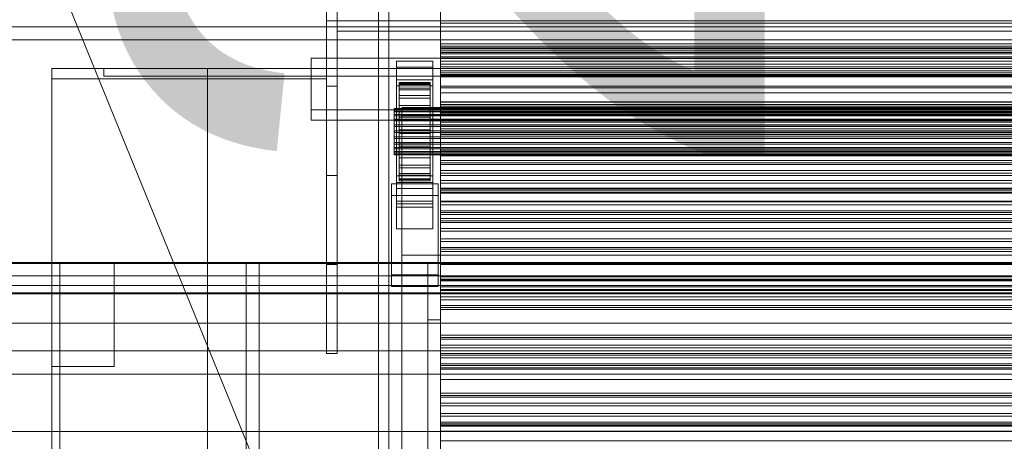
# Model space of a CAD drawing. Header units: millimetres. Extents: x -2233 to 61924, y -68080 to 6847.
# Tile 256 of 256: x -1412 to -1032, y -33144 to -32981. Entities that reach past the tile are written whole.
import ezdxf

# ---------------------------------------------------------------- set-up
doc = ezdxf.new("R2010")
doc.units = ezdxf.units.MM
for name, color, linetype, lineweight in [('COTAS_O', 1, 'Continuous', 0), ('frontal_C03', 7, 'Continuous', 0), ('frontal_C03-dry', 7, 'Continuous', 0), ('frontal_dosificador', 7, 'Continuous', 0), ('frontal_secador', 7, 'Continuous', 0)]:
    doc.layers.add(name, color=color, linetype=linetype, lineweight=lineweight)
doc.dimstyles.new('R19_100', dxfattribs={"dimtxt": 250, "dimasz": 150, "dimexe": 150, "dimexo": 80, "dimgap": 100, "dimtad": 1, "dimtih": 1, "dimtoh": 1, "dimdsep": 46, "dimcen": 0.09, "dimadec": 0, "dimazin": 0, "dimtfac": 1, "dimtdec": 4, "dimtofl": 0, "dimtmove": 0, "dimatfit": 3, "dimfxl": 1, "dimtolj": 1, "dimtzin": 0, "dimarcsym": 0})

# ---------------------------------------------------------------- blocks, each defined once
blk = doc.blocks.new('DIM_R27_51')
at = {"layer": 'COTAS_O'}
for p, q in [((-1725, -31700), (-1025, -31700)), ((-1025, -31700), (-1070, -31850)), ((-1025, -34400), (-1025, -31700)), ((-1025, -31700), (-980, -31850)), ((-1025, -34400), (-1070, -34250)), ((-1025, -34400), (-980, -34250)), ((-1725, -34400), (-1025, -34400))]:
    blk.add_line(p, q, dxfattribs=at)
blk.add_text('2700 O', height=250, rotation=90, dxfattribs=at).set_placement((-1125, -33050))
blk = doc.blocks.new('DIM_R27_59')
at = {"layer": 'COTAS_O'}
for p, q in [((-1400, -33000), (-700, -33000)), ((-700, -33000), (-745, -33150)), ((-700, -36000), (-700, -33000)), ((-700, -33000), (-655, -33150)), ((-700, -36000), (-745, -35850)), ((-700, -36000), (-655, -35850)), ((-1400, -36000), (-700, -36000))]:
    blk.add_line(p, q, dxfattribs=at)
blk.add_text('3000 O', height=250, rotation=90, dxfattribs=at).set_placement((-800, -34500))

msp = doc.modelspace()

# ---------------------------------------------------------------- linework, layer by layer
at = {"layer": 'frontal_C03'}
for p, q in [((-1274, -34875.113), (-1274, -32314.944)), ((-1270, -32314.944), (-1270, -34875.113)), ((-1270, -34879.011), (-1270, -32318.841)), ((-1274, -32441.623), (-1274, -35001.792)), ((-1270, -35001.792), (-1270, -32441.623)), ((1530, -32983.942), (-1530, -32983.942)), ((1530, -32988.942), (-1530, -32988.942)), ((-1250, -32992.085), (-1250, -32990.55)), ((-1250, -32990.55), (-1250, -32991.431)), ((1250, -32990.55), (-1250, -32990.55)), ((-1250, -32991.431), (-1250, -32994.392)), ((1250, -32991.431), (-1250, -32991.431)), ((-1250, -32995.45), (-1250, -32992.085)), ((1250, -32992.085), (-1250, -32992.085)), ((-1250, -32993.19), (-1250, -32992.392)), ((-1250, -32992.392), (-1250, -32993.774)), ((-1250, -32992.392), (1250, -32992.392)), ((-1250, -32996.112), (-1250, -32993.19)), ((-1250, -32993.19), (1250, -32993.19)), ((-1267, -32999.49), (-1267, -32997.244)), ((-1267, -32997.244), (-1253, -32997.244)), ((-1267, -33044.018), (-1267, -32997.244)), ((-1253, -32997.244), (-1253, -32999.49)), ((-1253, -32997.244), (-1253, -33044.018)), ((-1250, -32993.774), (-1250, -32997.242)), ((-1250, -32993.774), (1250, -32993.774)), ((-1250, -32994.392), (-1250, -32998.302)), ((1250, -32994.392), (-1250, -32994.392)), ((-1250, -32999.359), (-1250, -32995.45)), ((-1250, -32995.45), (1250, -32995.45)), ((-1250, -33000.961), (-1250, -32996.112)), ((-1250, -32996.112), (1250, -32996.112)), ((-1250, -32997.242), (-1250, -33002.558)), ((-1250, -32997.242), (1250, -32997.242)), ((-1253, -32999.49), (-1267, -32999.49)), ((-1267, -32999.49), (-1267, -33046.264)), ((-1253, -33046.264), (-1253, -32999.49)), ((-1250, -32998.302), (-1250, -33001.667)), ((1250, -32998.302), (-1250, -32998.302)), ((-1250, -33002.32), (-1250, -32999.359)), ((1250, -32999.359), (-1250, -32999.359)), ((-1250, -33007.405), (-1250, -33000.961)), ((-1250, -33000.961), (1250, -33000.961)), ((-1267, -33006.676), (-1267, -33004.43)), ((-1267, -33004.43), (-1253, -33004.43)), ((-1267, -33051.204), (-1267, -33004.43)), ((-1253, -33004.43), (-1253, -33006.676)), ((-1253, -33004.43), (-1253, -33051.204)), ((-1250, -33001.667), (-1250, -33003.201)), ((1250, -33001.667), (-1250, -33001.667)), ((-1250, -33003.201), (-1250, -33002.32)), ((1250, -33002.32), (-1250, -33002.32)), ((-1250, -33002.558), (-1250, -33009.36)), ((-1250, -33002.558), (1250, -33002.558)), ((1250, -33003.201), (-1250, -33003.201)), ((-1253, -33006.676), (-1267, -33006.676)), ((-1267, -33006.676), (-1267, -33053.45)), ((-1266, -33015.378), (-1266, -33005.384)), ((-1266, -33005.384), (-1266, -33006.205)), ((-1266, -33005.384), (-1254, -33005.384)), ((-1266, -33005.858), (-1266, -33005.384)), ((-1266, -33015.602), (-1266, -33005.858)), ((-1266, -33005.858), (-1254, -33005.858)), ((-1266, -33007.593), (-1266, -33005.858)), ((-1266, -33015.767), (-1266, -33006.205)), ((-1266, -33006.205), (-1266, -33008.264)), ((-1266, -33006.205), (-1254, -33006.205)), ((-1266, -33016.424), (-1266, -33007.593)), ((-1266, -33007.593), (-1254, -33007.593)), ((-1266, -33010.472), (-1266, -33007.593)), ((-1266, -33016.742), (-1266, -33008.264)), ((-1266, -33008.264), (-1266, -33011.42)), ((-1266, -33008.264), (-1254, -33008.264)), ((-1254, -33006.205), (-1254, -33005.384)), ((-1254, -33005.384), (-1254, -33015.378)), ((-1254, -33005.384), (-1254, -33005.858)), ((-1254, -33005.858), (-1254, -33015.602)), ((-1254, -33005.858), (-1254, -33007.593)), ((-1254, -33008.264), (-1254, -33006.205)), ((-1254, -33006.205), (-1254, -33015.767)), ((-1254, -33007.593), (-1254, -33016.424)), ((-1254, -33007.593), (-1254, -33010.472)), ((-1254, -33011.42), (-1254, -33008.264)), ((-1254, -33008.264), (-1254, -33016.742)), ((-1253, -33053.45), (-1253, -33006.676)), ((-1250, -33015.005), (-1250, -33007.405)), ((-1250, -33007.405), (1250, -33007.405)), ((-1266, -33017.788), (-1266, -33010.472)), ((-1266, -33010.472), (-1254, -33010.472)), ((-1266, -33014.298), (-1266, -33010.472)), ((-1266, -33018.237), (-1266, -33011.42)), ((-1266, -33011.42), (-1266, -33015.459)), ((-1266, -33011.42), (-1254, -33011.42)), ((-1254, -33010.472), (-1254, -33017.788)), ((-1254, -33010.472), (-1254, -33014.298)), ((-1254, -33015.459), (-1254, -33011.42)), ((-1254, -33011.42), (-1254, -33018.237)), ((-1250, -33009.36), (-1250, -33017.186)), ((-1250, -33009.36), (1250, -33009.36)), ((-1268, -33015.602), (-1268, -33015.378)), ((-1268, -33015.378), (-1268, -33015.767)), ((-1268, -33015.378), (1268, -33015.378)), ((-1268, -33016.424), (-1268, -33015.602)), ((-1268, -33015.602), (1268, -33015.602)), ((-1268, -33015.767), (-1268, -33016.742)), ((-1268, -33015.767), (1268, -33015.767)), ((-1266, -33019.6), (-1266, -33014.298)), ((-1266, -33014.298), (-1254, -33014.298)), ((-1266, -33018.81), (-1266, -33014.298)), ((-1266, -33015.767), (-1266, -33015.378)), ((-1254, -33015.378), (-1266, -33015.378)), ((-1266, -33015.378), (-1266, -33015.602)), ((-1266, -33020.15), (-1266, -33015.459)), ((-1266, -33015.459), (-1266, -33020.106)), ((-1266, -33015.459), (-1254, -33015.459)), ((-1254, -33015.602), (-1266, -33015.602)), ((-1266, -33015.602), (-1266, -33016.424)), ((-1266, -33016.742), (-1266, -33015.767)), ((-1254, -33015.767), (-1266, -33015.767)), ((-1254, -33014.298), (-1254, -33019.6)), ((-1254, -33014.298), (-1254, -33018.81)), ((-1254, -33015.378), (-1254, -33015.767)), ((-1254, -33015.602), (-1254, -33015.378)), ((-1254, -33020.106), (-1254, -33015.459)), ((-1254, -33015.459), (-1254, -33020.15)), ((-1254, -33016.424), (-1254, -33015.602)), ((-1254, -33015.767), (-1254, -33016.742)), ((-1250, -33014.543), (-1250, -33013.008)), ((-1250, -33013.008), (-1250, -33013.889)), ((1250, -33013.008), (-1250, -33013.008)), ((-1250, -33013.889), (-1250, -33016.85)), ((1250, -33013.889), (-1250, -33013.889)), ((-1250, -33017.907), (-1250, -33014.543)), ((1250, -33014.543), (-1250, -33014.543)), ((-1250, -33023.243), (-1250, -33015.005)), ((-1250, -33015.005), (1250, -33015.005)), ((-1268, -33017.788), (-1268, -33016.424)), ((-1268, -33016.424), (1268, -33016.424)), ((-1268, -33016.742), (-1268, -33018.237)), ((-1268, -33016.742), (1268, -33016.742)), ((-1268, -33019.6), (-1268, -33017.788)), ((-1268, -33017.788), (1268, -33017.788)), ((-1268, -33018.237), (-1268, -33020.15)), ((-1268, -33018.237), (1268, -33018.237)), ((-1268, -33021.738), (-1268, -33019.6)), ((-1268, -33019.6), (1268, -33019.6)), ((-1254, -33016.424), (-1266, -33016.424)), ((-1266, -33016.424), (-1266, -33017.788)), ((-1266, -33018.237), (-1266, -33016.742)), ((-1254, -33016.742), (-1266, -33016.742)), ((-1254, -33017.788), (-1266, -33017.788)), ((-1266, -33017.788), (-1266, -33019.6)), ((-1266, -33020.15), (-1266, -33018.237)), ((-1254, -33018.237), (-1266, -33018.237)), ((-1266, -33021.738), (-1266, -33018.81)), ((-1266, -33018.81), (-1254, -33018.81)), ((-1266, -33023.702), (-1266, -33018.81)), ((-1254, -33019.6), (-1266, -33019.6)), ((-1266, -33019.6), (-1266, -33021.738)), ((-1254, -33017.788), (-1254, -33016.424)), ((-1254, -33016.742), (-1254, -33018.237)), ((-1254, -33019.6), (-1254, -33017.788)), ((-1254, -33018.237), (-1254, -33020.15)), ((-1254, -33018.81), (-1254, -33021.738)), ((-1254, -33018.81), (-1254, -33023.702)), ((-1254, -33021.738), (-1254, -33019.6)), ((-1250, -33016.85), (-1250, -33020.759)), ((1250, -33016.85), (-1250, -33016.85)), ((-1250, -33017.186), (-1250, -33025.502)), ((1250, -33017.186), (-1250, -33017.186)), ((-1250, -33021.817), (-1250, -33017.907)), ((-1250, -33017.907), (1250, -33017.907)), ((-1268, -33020.15), (-1268, -33022.351)), ((-1268, -33020.15), (1268, -33020.15)), ((-1268, -33024.055), (-1268, -33021.738)), ((-1268, -33021.738), (1268, -33021.738)), ((-1268, -33022.351), (-1268, -33024.69)), ((1268, -33022.351), (-1268, -33022.351)), ((-1266, -33020.106), (-1266, -33022.351)), ((-1254, -33020.106), (-1266, -33020.106)), ((-1266, -33020.106), (-1266, -33025.043)), ((-1266, -33022.351), (-1266, -33020.15)), ((-1254, -33020.15), (-1266, -33020.15)), ((-1254, -33021.738), (-1266, -33021.738)), ((-1266, -33021.738), (-1266, -33024.055)), ((-1266, -33022.351), (-1254, -33022.351)), ((-1266, -33024.69), (-1266, -33022.351)), ((-1266, -33024.055), (-1266, -33023.702)), ((-1266, -33023.702), (-1254, -33023.702)), ((-1266, -33028.639), (-1266, -33023.702)), ((-1254, -33022.351), (-1254, -33020.106)), ((-1254, -33025.043), (-1254, -33020.106)), ((-1254, -33020.15), (-1254, -33022.351)), ((-1254, -33024.055), (-1254, -33021.738)), ((-1254, -33022.351), (-1254, -33024.69)), ((-1254, -33023.702), (-1254, -33024.055)), ((-1254, -33023.702), (-1254, -33028.639)), ((-1250, -33020.759), (-1250, -33024.124)), ((1250, -33020.759), (-1250, -33020.759)), ((-1250, -33024.778), (-1250, -33021.817)), ((1250, -33021.817), (-1250, -33021.817)), ((-1250, -33031.559), (-1250, -33023.243)), ((-1250, -33023.243), (1250, -33023.243)), ((-1268, -33026.394), (-1268, -33024.055)), ((-1268, -33024.055), (1268, -33024.055)), ((-1268, -33024.69), (-1268, -33027.007)), ((-1268, -33024.69), (1268, -33024.69)), ((-1268, -33028.595), (-1268, -33026.394)), ((-1268, -33026.394), (1268, -33026.394)), ((-1268, -33027.007), (-1268, -33029.145)), ((-1268, -33027.007), (1268, -33027.007)), ((-1254, -33024.055), (-1266, -33024.055)), ((-1266, -33024.055), (-1266, -33026.394)), ((-1266, -33027.007), (-1266, -33024.69)), ((-1266, -33024.69), (-1266, -33025.043)), ((-1254, -33024.69), (-1266, -33024.69)), ((-1266, -33025.043), (-1266, -33029.935)), ((-1266, -33025.043), (-1254, -33025.043)), ((-1266, -33026.394), (-1266, -33028.639)), ((-1254, -33026.394), (-1266, -33026.394)), ((-1266, -33026.394), (-1266, -33028.595)), ((-1266, -33029.145), (-1266, -33027.007)), ((-1266, -33027.007), (-1266, -33029.935)), ((-1254, -33027.007), (-1266, -33027.007)), ((-1254, -33026.394), (-1254, -33024.055)), ((-1254, -33025.043), (-1254, -33024.69)), ((-1254, -33024.69), (-1254, -33027.007)), ((-1254, -33029.935), (-1254, -33025.043)), ((-1254, -33028.639), (-1254, -33026.394)), ((-1254, -33028.595), (-1254, -33026.394)), ((-1254, -33029.935), (-1254, -33027.007)), ((-1254, -33027.007), (-1254, -33029.145)), ((-1250, -33024.124), (-1250, -33025.659)), ((1250, -33024.124), (-1250, -33024.124)), ((-1250, -33025.659), (-1250, -33024.778)), ((1250, -33024.778), (-1250, -33024.778)), ((-1250, -33025.502), (-1250, -33033.74)), ((-1250, -33025.502), (1250, -33025.502)), ((1250, -33025.659), (-1250, -33025.659)), ((-1268, -33030.508), (-1268, -33028.595)), ((-1268, -33028.595), (1268, -33028.595)), ((-1268, -33029.145), (-1268, -33030.957)), ((-1268, -33029.145), (1268, -33029.145)), ((-1268, -33032.003), (-1268, -33030.508)), ((-1268, -33030.508), (1268, -33030.508)), ((-1268, -33030.957), (-1268, -33032.321)), ((-1268, -33030.957), (1268, -33030.957)), ((-1266, -33028.595), (-1266, -33033.286)), ((-1254, -33028.595), (-1266, -33028.595)), ((-1266, -33028.595), (-1266, -33030.508)), ((-1266, -33028.639), (-1254, -33028.639)), ((-1266, -33033.286), (-1266, -33028.639)), ((-1266, -33030.957), (-1266, -33029.145)), ((-1266, -33029.145), (-1266, -33034.447)), ((-1254, -33029.145), (-1266, -33029.145)), ((-1266, -33029.935), (-1266, -33034.447)), ((-1266, -33029.935), (-1254, -33029.935)), ((-1266, -33030.508), (-1266, -33037.325)), ((-1254, -33030.508), (-1266, -33030.508)), ((-1266, -33030.508), (-1266, -33032.003)), ((-1266, -33032.321), (-1266, -33030.957)), ((-1266, -33030.957), (-1266, -33038.273)), ((-1254, -33030.957), (-1266, -33030.957)), ((-1254, -33033.286), (-1254, -33028.595)), ((-1254, -33030.508), (-1254, -33028.595)), ((-1254, -33028.639), (-1254, -33033.286)), ((-1254, -33034.447), (-1254, -33029.145)), ((-1254, -33029.145), (-1254, -33030.957)), ((-1254, -33034.447), (-1254, -33029.935)), ((-1254, -33037.325), (-1254, -33030.508)), ((-1254, -33032.003), (-1254, -33030.508)), ((-1254, -33038.273), (-1254, -33030.957)), ((-1254, -33030.957), (-1254, -33032.321)), ((-1268, -33032.978), (-1268, -33032.003)), ((-1268, -33032.003), (1268, -33032.003)), ((-1268, -33032.321), (-1268, -33033.143)), ((-1268, -33032.321), (1268, -33032.321)), ((-1268, -33033.367), (-1268, -33032.978)), ((-1268, -33032.978), (1268, -33032.978)), ((-1268, -33033.143), (-1268, -33033.367)), ((-1268, -33033.143), (1268, -33033.143)), ((-1268, -33033.367), (1268, -33033.367)), ((-1266, -33032.003), (-1266, -33040.482)), ((-1254, -33032.003), (-1266, -33032.003)), ((-1266, -33032.003), (-1266, -33032.978)), ((-1266, -33033.143), (-1266, -33032.321)), ((-1266, -33032.321), (-1266, -33041.152)), ((-1254, -33032.321), (-1266, -33032.321)), ((-1266, -33032.978), (-1266, -33042.54)), ((-1254, -33032.978), (-1266, -33032.978)), ((-1266, -33032.978), (-1266, -33033.367)), ((-1266, -33033.367), (-1266, -33033.143)), ((-1266, -33033.143), (-1266, -33042.887)), ((-1254, -33033.143), (-1266, -33033.143)), ((-1266, -33033.286), (-1254, -33033.286)), ((-1266, -33037.325), (-1266, -33033.286)), ((-1266, -33033.367), (-1266, -33043.361)), ((-1254, -33033.367), (-1266, -33033.367)), ((-1266, -33034.447), (-1266, -33038.273)), ((-1266, -33034.447), (-1254, -33034.447)), ((-1254, -33040.482), (-1254, -33032.003)), ((-1254, -33032.978), (-1254, -33032.003)), ((-1254, -33041.152), (-1254, -33032.321)), ((-1254, -33032.321), (-1254, -33033.143)), ((-1254, -33042.54), (-1254, -33032.978)), ((-1254, -33033.367), (-1254, -33032.978)), ((-1254, -33042.887), (-1254, -33033.143)), ((-1254, -33033.143), (-1254, -33033.367)), ((-1254, -33033.286), (-1254, -33037.325)), ((-1254, -33043.361), (-1254, -33033.367)), ((-1254, -33038.273), (-1254, -33034.447)), ((-1250, -33039.385), (-1250, -33031.559)), ((-1250, -33031.559), (1250, -33031.559)), ((-1250, -33033.74), (-1250, -33041.34)), ((-1250, -33033.74), (1250, -33033.74)), ((-1266, -33037.325), (-1254, -33037.325)), ((-1266, -33040.482), (-1266, -33037.325)), ((-1266, -33038.273), (-1266, -33041.152)), ((-1266, -33038.273), (-1254, -33038.273)), ((-1254, -33037.325), (-1254, -33040.482)), ((-1254, -33041.152), (-1254, -33038.273)), ((-1250, -33037), (-1250, -33035.465)), ((-1250, -33035.465), (-1250, -33036.347)), ((1250, -33035.465), (-1250, -33035.465)), ((-1250, -33036.347), (-1250, -33039.308)), ((1250, -33036.347), (-1250, -33036.347)), ((-1250, -33040.365), (-1250, -33037)), ((1250, -33037), (-1250, -33037)), ((-1267, -33052.175), (-1267, -33041.395)), ((-1267, -33041.395), (-1253, -33041.395)), ((-1267, -33051.14), (-1267, -33041.395)), ((-1266, -33040.482), (-1254, -33040.482)), ((-1266, -33042.54), (-1266, -33040.482)), ((-1266, -33041.152), (-1266, -33042.887)), ((-1266, -33041.152), (-1254, -33041.152)), ((-1266, -33042.54), (-1254, -33042.54)), ((-1266, -33043.361), (-1266, -33042.54)), ((-1254, -33040.482), (-1254, -33042.54)), ((-1254, -33042.887), (-1254, -33041.152)), ((-1254, -33042.54), (-1254, -33043.361)), ((-1253, -33041.395), (-1253, -33052.175)), ((-1253, -33041.395), (-1253, -33051.14)), ((-1250, -33039.308), (-1250, -33043.217)), ((1250, -33039.308), (-1250, -33039.308)), ((-1250, -33046.187), (-1250, -33039.385)), ((-1250, -33039.385), (1250, -33039.385)), ((-1250, -33044.274), (-1250, -33040.365)), ((-1250, -33040.365), (1250, -33040.365)), ((-1250, -33041.34), (-1250, -33047.784)), ((-1250, -33041.34), (1250, -33041.34)), ((-1269, -33049.031), (-1269, -33044.539)), ((-1269, -33044.539), (-1251, -33044.539)), ((-1269, -33079.62), (-1269, -33044.539)), ((-1253, -33044.018), (-1267, -33044.018)), ((-1267, -33044.018), (-1267, -33046.264)), ((-1267, -33046.264), (-1253, -33046.264)), ((-1266, -33042.887), (-1266, -33043.361)), ((-1266, -33042.887), (-1254, -33042.887)), ((-1266, -33043.361), (-1254, -33043.361)), ((-1254, -33043.361), (-1254, -33042.887)), ((-1253, -33046.264), (-1253, -33044.018)), ((-1251, -33044.539), (-1251, -33049.031)), ((-1251, -33044.539), (-1251, -33079.62)), ((-1250, -33043.217), (-1250, -33046.582)), ((1250, -33043.217), (-1250, -33043.217)), ((-1250, -33047.235), (-1250, -33044.274)), ((1250, -33044.274), (-1250, -33044.274)), ((-1250, -33051.504), (-1250, -33046.187)), ((-1250, -33046.187), (1250, -33046.187)), ((-1250, -33046.582), (-1250, -33048.117)), ((1250, -33046.582), (-1250, -33046.582)), ((-1251, -33049.031), (-1269, -33049.031)), ((-1269, -33084.111), (-1269, -33049.031)), ((-1251, -33084.111), (-1251, -33049.031)), ((-1250, -33048.117), (-1250, -33047.235)), ((1250, -33047.235), (-1250, -33047.235)), ((-1250, -33047.784), (-1250, -33052.633)), ((-1250, -33047.784), (1250, -33047.784)), ((1250, -33048.117), (-1250, -33048.117)), ((-1253, -33051.14), (-1267, -33051.14)), ((-1267, -33051.14), (-1267, -33061.919)), ((-1253, -33051.204), (-1267, -33051.204)), ((-1267, -33051.204), (-1267, -33053.45)), ((-1253, -33052.175), (-1267, -33052.175)), ((-1267, -33052.175), (-1267, -33061.919)), ((-1267, -33053.45), (-1253, -33053.45)), ((-1253, -33061.919), (-1253, -33051.14)), ((-1253, -33053.45), (-1253, -33051.204)), ((-1253, -33061.919), (-1253, -33052.175)), ((-1250, -33054.971), (-1250, -33051.504)), ((-1250, -33051.504), (1250, -33051.504)), ((-1250, -33052.633), (-1250, -33055.555)), ((-1250, -33052.633), (1250, -33052.633)), ((-1250, -33056.353), (-1250, -33054.971)), ((-1250, -33054.971), (1250, -33054.971)), ((-1250, -33055.555), (-1250, -33056.353)), ((-1250, -33055.555), (1250, -33055.555)), ((-1250, -33056.353), (1250, -33056.353)), ((-1250, -33059.458), (-1250, -33057.923)), ((-1250, -33057.923), (-1250, -33058.804)), ((1250, -33057.923), (-1250, -33057.923)), ((-1250, -33058.804), (-1250, -33061.765)), ((1250, -33058.804), (-1250, -33058.804)), ((-1250, -33062.823), (-1250, -33059.458)), ((1250, -33059.458), (-1250, -33059.458)), ((-1250, -33061.765), (-1250, -33065.675)), ((1250, -33061.765), (-1250, -33061.765)), ((-1267, -33061.919), (-1253, -33061.919)), ((-1250, -33066.732), (-1250, -33062.823)), ((-1250, -33062.823), (1250, -33062.823)), ((-1250, -33065.675), (-1250, -33069.039)), ((1250, -33065.675), (-1250, -33065.675)), ((-1250, -33069.693), (-1250, -33066.732)), ((1250, -33066.732), (-1250, -33066.732)), ((-1250, -33069.039), (-1250, -33070.574)), ((1250, -33069.039), (-1250, -33069.039)), ((-1250, -33070.574), (-1250, -33069.693)), ((1250, -33069.693), (-1250, -33069.693)), ((1250, -33070.574), (-1250, -33070.574)), ((-1500, -33074.787), (1500, -33074.787)), ((-1500, -33075.187), (1500, -33075.187)), ((-1251, -33079.62), (-1269, -33079.62)), ((-1269, -33079.62), (-1269, -33084.111)), ((-1251, -33084.111), (-1251, -33079.62)), ((-1250, -33081.915), (-1250, -33080.381)), ((-1250, -33080.381), (-1250, -33081.262)), ((1250, -33080.381), (-1250, -33080.381)), ((1500, -33083.77), (-1500, -33083.77)), ((-1269, -33084.111), (-1251, -33084.111)), ((-1250, -33081.262), (-1250, -33084.223)), ((1250, -33081.262), (-1250, -33081.262)), ((-1250, -33085.28), (-1250, -33081.915)), ((1250, -33081.915), (-1250, -33081.915)), ((-1250, -33084.223), (-1250, -33088.132)), ((1250, -33084.223), (-1250, -33084.223)), ((1500, -33086.595), (-1500, -33086.595)), ((1500, -33086.88), (-1500, -33086.88)), ((-1250, -33089.19), (-1250, -33085.28)), ((-1250, -33085.28), (1250, -33085.28)), ((-1250, -33088.132), (-1250, -33091.497)), ((1250, -33088.132), (-1250, -33088.132)), ((-1250, -33092.151), (-1250, -33089.19)), ((1250, -33089.19), (-1250, -33089.19)), ((-1250, -33091.497), (-1250, -33093.032)), ((1250, -33091.497), (-1250, -33091.497)), ((-1250, -33093.032), (-1250, -33092.151)), ((1250, -33092.151), (-1250, -33092.151)), ((1250, -33093.032), (-1250, -33093.032)), ((-1500, -33098.289), (1500, -33098.289)), ((-1250, -33104.373), (-1250, -33102.838)), ((-1250, -33102.838), (-1250, -33103.72)), ((1250, -33102.838), (-1250, -33102.838)), ((-1250, -33103.72), (-1250, -33106.68)), ((1250, -33103.72), (-1250, -33103.72)), ((-1250, -33107.738), (-1250, -33104.373)), ((1250, -33104.373), (-1250, -33104.373)), ((-1250, -33106.68), (-1250, -33110.59)), ((1250, -33106.68), (-1250, -33106.68)), ((1500, -33108.893), (-1500, -33108.893)), ((-1250, -33111.647), (-1250, -33107.738)), ((-1250, -33107.738), (1250, -33107.738)), ((-1250, -33110.59), (-1250, -33113.955)), ((1250, -33110.59), (-1250, -33110.59)), ((-1250, -33114.608), (-1250, -33111.647)), ((1250, -33111.647), (-1250, -33111.647)), ((-1250, -33113.955), (-1250, -33115.49)), ((1250, -33113.955), (-1250, -33113.955)), ((-1250, -33115.49), (-1250, -33114.608)), ((1250, -33114.608), (-1250, -33114.608)), ((-1500, -33117.876), (1500, -33117.876)), ((1250, -33115.49), (-1250, -33115.49)), ((-1250, -33126.831), (-1250, -33125.296)), ((-1250, -33125.296), (-1250, -33126.177)), ((1250, -33125.296), (-1250, -33125.296)), ((-1250, -33126.177), (-1250, -33129.138)), ((1250, -33126.177), (-1250, -33126.177)), ((-1250, -33130.195), (-1250, -33126.831)), ((1250, -33126.831), (-1250, -33126.831)), ((-1250, -33129.138), (-1250, -33133.048)), ((1250, -33129.138), (-1250, -33129.138)), ((-1250, -33134.105), (-1250, -33130.195)), ((-1250, -33130.195), (1250, -33130.195)), ((-1250, -33133.048), (-1250, -33136.412)), ((1250, -33133.048), (-1250, -33133.048)), ((-1250, -33137.066), (-1250, -33134.105)), ((1250, -33134.105), (-1250, -33134.105)), ((-1250, -33136.412), (-1250, -33137.947)), ((1250, -33136.412), (-1250, -33136.412)), ((-1250, -33137.947), (-1250, -33137.066)), ((1250, -33137.066), (-1250, -33137.066)), ((1250, -33137.947), (-1250, -33137.947))]:
    msp.add_line(p, q, dxfattribs=at)
at = {"layer": 'frontal_C03-dry'}
for p, q in [((-1294, -32912.875), (-1294, -33006.875)), ((-1290, -33006.875), (-1290, -32912.875)), ((-1294, -32947.25), (-1294, -33041.25)), ((-1294, -32947.25), (-1294, -32981.625)), ((-1290, -33041.25), (-1290, -32947.25)), ((-1290, -32981.625), (-1290, -32947.25)), ((-1290, -32951.25), (-1290, -32985.625)), ((-1250, -32982.5), (-1250, -32948.125)), ((-1294, -33006.875), (-1294, -32972.5)), ((-1290, -32972.5), (-1290, -33006.875)), ((-1250, -32972.5), (-1250, -33006.875)), ((-1294, -32981.625), (-1294, -33075.625)), ((-1294, -32981.625), (-1290, -32981.625)), ((-1294, -32981.625), (-1294, -33016)), ((1290, -32981.625), (-1290, -32981.625)), ((-1290, -32981.625), (-1290, -32985.625)), ((-1290, -33075.625), (-1290, -32981.625)), ((-1290, -33016), (-1290, -32981.625)), ((-1250, -32982.5), (-1250, -32978.5)), ((-1250, -33012.875), (-1250, -32978.5)), ((-1290, -32985.625), (1290, -32985.625)), ((-1290, -32985.625), (-1290, -33020)), ((1250, -32982.5), (-1250, -32982.5)), ((-1250, -33016.875), (-1250, -32982.5)), ((-1294, -33006.875), (-1290, -33006.875)), ((-1294, -33041.25), (-1294, -33006.875)), ((-1290, -33006.875), (-1290, -33041.25)), ((-1250, -33006.875), (1250, -33006.875)), ((-1250, -33012.875), (-1250, -33006.875)), ((-1250, -33006.875), (-1250, -33041.25)), ((-1294, -33016), (-1294, -33110)), ((-1294, -33016), (-1290, -33016)), ((1290, -33016), (-1290, -33016)), ((-1290, -33016), (-1290, -33020)), ((-1290, -33110), (-1290, -33016)), ((1250, -33012.875), (-1250, -33012.875)), ((-1250, -33016.875), (-1250, -33012.875)), ((-1250, -33047.25), (-1250, -33012.875)), ((-1290, -33020), (1290, -33020)), ((1250, -33016.875), (-1250, -33016.875)), ((-1250, -33051.25), (-1250, -33016.875)), ((-1294, -33041.25), (-1290, -33041.25)), ((-1294, -33075.625), (-1294, -33041.25)), ((-1290, -33041.25), (-1290, -33075.625)), ((-1250, -33041.25), (1250, -33041.25)), ((-1250, -33047.25), (-1250, -33041.25)), ((-1250, -33041.25), (-1250, -33075.625)), ((1250, -33047.25), (-1250, -33047.25)), ((-1250, -33051.25), (-1250, -33047.25)), ((-1250, -33081.625), (-1250, -33047.25)), ((1250, -33051.25), (-1250, -33051.25)), ((-1250, -33085.625), (-1250, -33051.25)), ((-1294, -33075.625), (-1290, -33075.625)), ((-1294, -33110), (-1294, -33075.625)), ((-1290, -33075.625), (-1290, -33110)), ((-1250, -33075.625), (1250, -33075.625)), ((-1250, -33081.625), (-1250, -33075.625)), ((-1250, -33075.625), (-1250, -33110)), ((1250, -33081.625), (-1250, -33081.625)), ((-1250, -33085.625), (-1250, -33081.625)), ((-1250, -33116), (-1250, -33081.625)), ((1250, -33085.625), (-1250, -33085.625)), ((-1250, -33120), (-1250, -33085.625)), ((-1294, -33110), (-1290, -33110)), ((-1250, -33110), (1250, -33110)), ((-1250, -33116), (-1250, -33110)), ((1250, -33116), (-1250, -33116)), ((-1250, -33120), (-1250, -33116)), ((1250, -33120), (-1250, -33120))]:
    msp.add_line(p, q, dxfattribs=at)
at = {"layer": 'frontal_dosificador'}
for p, q in [((-1180, -33500), (-1750, -32100)), ((-230, -33080), (-1770, -33080)), ((-230, -33140), (-1770, -33140))]:
    msp.add_line(p, q, dxfattribs=at)
at = {"layer": 'frontal_secador'}
for p, q in [((1300, -32996), (-1300, -32996)), ((-1300, -32996), (-1300, -33016)), ((-1300, -32996), (-1300, -33000)), ((-1400, -33000), (1400, -33000)), ((-1400, -33075), (-1400, -33000)), ((-1400, -33000), (-1250, -33000)), ((-1400, -33250), (-1400, -33000)), ((-1400, -33000), (-1340, -33000)), ((-1400, -36000), (-1400, -33000)), ((-1400, -33000), (-1294, -33000)), ((-1400, -33004), (-1400, -33000)), ((-1380, -33000), (1380, -33000)), ((-1380, -33003), (-1380, -33000)), ((-1340, -36000), (-1340, -33000)), ((-1300, -33020), (-1300, -33000)), ((-1300, -33000), (1300, -33000)), ((-1294, -33004), (-1294, -33000)), ((-1250, -33250), (-1250, -33000)), ((-1400, -33004), (-1294, -33004)), ((-1380, -33003), (1380, -33003)), ((-1300, -33016), (1300, -33016)), ((-1300, -33020), (-1300, -33016)), ((-1265, -33015), (1265, -33015)), ((-1265, -33018), (-1265, -33015)), ((1300, -33020), (-1300, -33020)), ((-1265, -33018), (1265, -33018)), ((-1265, -33072), (-1265, -33018)), ((-1265, -33072), (1265, -33072)), ((-1265, -33075), (-1265, -33072)), ((-1400, -33075), (-1325, -33075)), ((-1400, -36000), (-1400, -33075)), ((-1400, -35590), (-1400, -33075)), ((-1400, -33075), (-1397, -33075)), ((-1400, -35940), (-1400, -33075)), ((-1400, -33075), (-1376, -33075)), ((-1400, -33115), (-1400, -33075)), ((-1400, -33075), (1400, -33075)), ((-1400, -34650), (-1400, -33075)), ((-1397, -35940), (-1397, -33075)), ((-1376, -33115), (-1376, -33075)), ((-1325, -36000), (-1325, -33075)), ((-1325, -35590), (-1325, -33075)), ((-1325, -33075), (-1320, -33075)), ((-1325, -35980), (-1325, -33075)), ((-1325, -33075), (-1265, -33075)), ((-1325, -33080), (-1325, -33075)), ((-1325, -33350), (-1325, -33075)), ((-1320, -35980), (-1320, -33075)), ((-1320, -33075), (-1270, -33075)), ((-1320, -33350), (-1320, -33075)), ((-1320, -33075), (-1255, -33075)), ((-1270, -33075), (-1265, -33075)), ((-1270, -35980), (-1270, -33075)), ((-1265, -35980), (-1265, -33075)), ((-1265, -33075), (1265, -33075)), ((-1265, -33080), (-1265, -33075)), ((-1255, -33075), (-1250, -33075)), ((-1255, -33350), (-1255, -33075)), ((-1250, -33350), (-1250, -33075)), ((-1325, -33080), (-1265, -33080)), ((-1325, -33080), (-1320, -33080)), ((-1325, -33170), (-1325, -33080)), ((-1320, -33170), (-1320, -33080)), ((-1270, -33080), (-1265, -33080)), ((-1270, -33170), (-1270, -33080)), ((-1265, -33170), (-1265, -33080)), ((-1255, -33337), (-1255, -33097)), ((-1255, -33097), (-1255, -33166)), ((-1255, -33097), (-1250, -33097)), ((-1250, -33097), (-1250, -33337)), ((-1250, -33166), (-1250, -33097)), ((-1400, -33115), (-1376, -33115)), ((-1250, -33139.918), (-1250, -33137.611)), ((1250, -33137.611), (-1250, -33137.611)), ((-1250, -33143.65), (-1250, -33139.918)), ((1250, -33139.918), (-1250, -33139.918)), ((-1250, -33143.65), (-1250, -33147.382)), ((-1250, -33143.65), (1250, -33143.65))]:
    msp.add_line(p, q, dxfattribs=at)

# ---------------------------------------------------------------- dimensions: what is measured, and where the dimension line sits
at = {"layer": 'COTAS_O'}
for p1, p2, picture, middle in [((-1725, -34400), (-1725, -31700), 'DIM_R27_51', (-1025, -33050)), ((-1400, -36000), (-1400, -33000), 'DIM_R27_59', (-700, -34500))]:
    dim = msp.add_aligned_dim(p1=p1, p2=p2, distance=-700, text='<> O', dimstyle='R19_100', dxfattribs=at)
    dim.commit()
    dim.dimension.update_dxf_attribs({"geometry": picture, "text_midpoint": middle})

doc.saveas('drawing.dxf')
